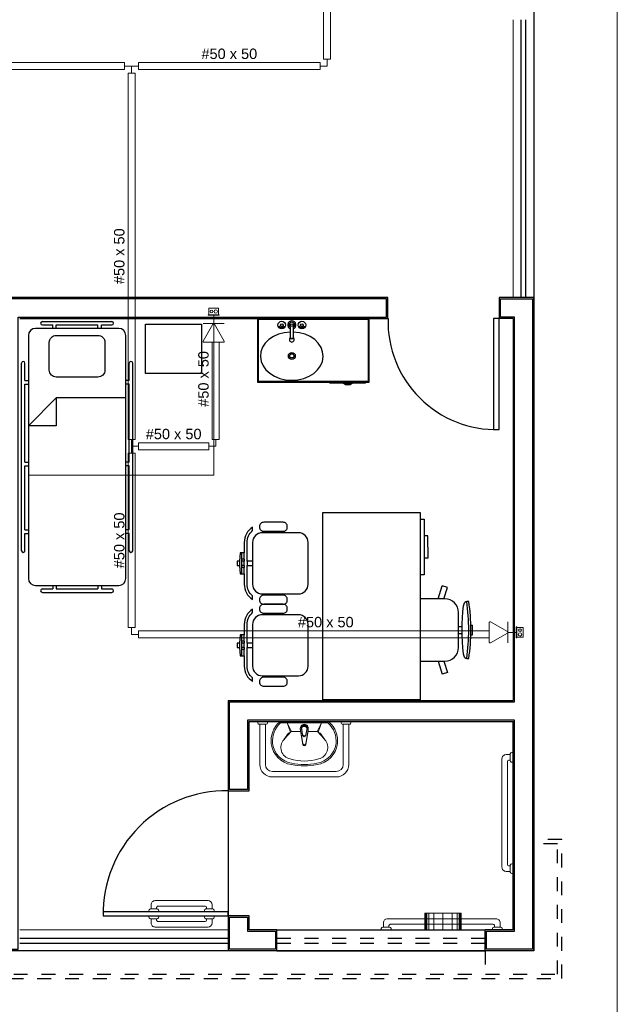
# Model space of a CAD drawing. Header units: feet. Extents: x 0 to 201, y 3 to 56.
# Tile 18 of 26: x 29.31 to 33.62, y 13.56 to 20.66. Entities that reach past the tile are written whole.
import ezdxf

# ---------------------------------------------------------------- set-up
doc = ezdxf.new("R2010")
doc.units = ezdxf.units.FT
doc.header["$LTSCALE"] = 0.1
doc.header["$MEASUREMENT"] = 0
doc.linetypes.add('HIDDEN', pattern=[0.9525, 0.635, -0.3175])
for name, color, linetype, lineweight in [('0.1', 1, 'Continuous', 9), ('02', 2, 'Continuous', 20), ('CE-PT Dados', 7, 'Continuous', 5), ('IFC-Caixa de passagem-Contorno', 44, 'Continuous', 5), ('LO-Condutos', 1, 'Continuous', 5), ('LO-Conexões', 9, 'Continuous', 5), ('LO-Textos conduto', 7, 'Continuous', 5), ('LOUÇAS', 1, 'Continuous', 9), ('Nível 1', 7, 'Continuous', 5)]:
    doc.layers.add(name, color=color, linetype=linetype, lineweight=lineweight)
for name, color, linetype in [('1', 1, 'Continuous'), ('AR-SAN', 1, 'Continuous'), ('Arq-parede-alta', 5, 'Continuous'), ('ESQUADRIAS CORTE', 3, 'Continuous'), ('JANELA', 3, 'Continuous'), ('MOBILARIO', 8, 'Continuous'), ('parede', 5, 'Continuous'), ('porta', 3, 'Continuous'), ('PROJEÇÃO', 6, 'HIDDEN')]:
    doc.layers.add(name, color=color, linetype=linetype)
doc.styles.add('Arial', font='arial.ttf')

msp = doc.modelspace()

# ---------------------------------------------------------------- linework, layer by layer
at = {"layer": '0.1', "color": 8}
msp.add_lwpolyline([(16.6644, 41.7658), (16.6644, 27.7692), (9.6537, 27.7692), (9.6537, 25.9665), (33.6203, 25.9665), (33.62, 12.7462), (13.2091, 12.7462)], dxfattribs=at)
at = {"layer": '02', "color": 8}
for p, q in [((32.8691, 18.6553), (32.8691, 20.6584)), ((33.0194, 18.6553), (33.0194, 20.6584)), ((29.3138, 14.0983), (30.8161, 14.0983)), ((30.8161, 13.948), (29.3138, 13.948))]:
    msp.add_line(p, q, dxfattribs=at)
at = {"layer": '1', "color": 8}
msp.add_line((30.816, 15.0999), (30.816, 14.1985), dxfattribs=at)
for centre, radius, start, end in [((32.749, 18.4851), 0.7814, 178.5312, 271.4688), ((30.801, 14.2136), 0.8865, 89.02898, 180.97102)]:
    msp.add_arc(centre, radius, start, end, dxfattribs=at)
at = {"layer": 'AR-SAN', "color": 8}
for p, q in [((31.0296, 18.0444), (31.0296, 18.5051)), ((31.0296, 18.5051), (31.8308, 18.5051)), ((31.0346, 18.0494), (31.0346, 18.5001)), ((31.0346, 18.5001), (31.8258, 18.5001)), ((31.8258, 18.5001), (31.8258, 18.0494)), ((31.8308, 18.5051), (31.8308, 18.0444)), ((31.8308, 18.0444), (31.0296, 18.0444)), ((31.8258, 18.0494), (31.0346, 18.0494)), ((31.5494, 18.0374), (31.5494, 18.0444)), ((31.6466, 18.0374), (31.5494, 18.0374)), ((31.6564, 18.0374), (31.6466, 18.0374)), ((31.6997, 18.0374), (31.6564, 18.0374)), ((31.7094, 18.0374), (31.6997, 18.0374)), ((31.8066, 18.0374), (31.7094, 18.0374)), ((31.8066, 18.0374), (31.8066, 18.0444))]:
    msp.add_line(p, q, dxfattribs=at)
for radius, start, end in [(0.0543, 234.65024, 305.34976), (0.0493, 243.95602, 296.04398)]:
    msp.add_arc((31.678, 18.0817), radius, start, end, dxfattribs=at)
at = {"layer": 'Arq-parede-alta', "color": 8, "ltscale": 0.03}
for p, q in [((30.816, 15.7509), (32.8691, 15.7509)), ((30.9662, 15.6007), (32.8691, 15.6007)), ((31.1665, 13.9481), (31.1665, 14.0983))]:
    msp.add_line(p, q, dxfattribs=at)
for points in [[(31.9678, 18.6553), (29.1635, 18.6553)], [(29.3137, 18.5051), (31.9678, 18.5051), (31.9678, 18.6553)], [(33.0194, 13.9481), (33.0194, 18.6553)], [(30.816, 15.7509), (30.816, 15.0999), (30.9662, 15.0999), (30.9662, 15.6007)], [(31.1665, 14.0983), (30.9662, 14.0983), (30.9662, 14.1985), (30.816, 14.1985), (30.816, 13.9481)], [(31.1665, 13.9481), (30.816, 13.9481)], [(30.816, 13.9481), (30.816, 13.9481)]]:
    msp.add_lwpolyline(points, dxfattribs=at)
at = {"layer": 'CE-PT Dados', "color": 3}
for p, q in [((30.7116, 18.468), (30.7116, 18.5283)), ((30.6356, 18.3424), (30.7064, 18.465)), ((30.7116, 18.468), (30.636, 18.468)), ((30.7116, 18.468), (30.7872, 18.468)), ((30.7168, 18.465), (30.7876, 18.3423)), ((30.7824, 18.3333), (30.6408, 18.3334)), ((32.6973, 16.1717), (32.6974, 16.3134)), ((32.7064, 16.3186), (32.829, 16.2478)), ((32.832, 16.2426), (32.832, 16.3182)), ((32.829, 16.2374), (32.7063, 16.1665)), ((32.832, 16.2426), (32.8923, 16.2426)), ((32.832, 16.2426), (32.832, 16.167))]:
    msp.add_line(p, q, dxfattribs=at)
for points in [[(30.7168, 18.465), (30.7164, 18.4656), (30.716, 18.4661), (30.7155, 18.4666), (30.7149, 18.467), (30.7143, 18.4674), (30.7137, 18.4676), (30.713, 18.4678), (30.7123, 18.468), (30.7116, 18.468), (30.7109, 18.468), (30.7102, 18.4678), (30.7096, 18.4676), (30.7089, 18.4674), (30.7083, 18.467), (30.7078, 18.4666), (30.7073, 18.4661), (30.7068, 18.4656), (30.7064, 18.465)], [(30.6356, 18.3424), (30.6353, 18.3418), (30.6351, 18.3411), (30.6349, 18.3404), (30.6348, 18.3397), (30.6348, 18.339), (30.6349, 18.3383), (30.6351, 18.3377), (30.6353, 18.337), (30.6356, 18.3364), (30.636, 18.3358), (30.6365, 18.3353), (30.637, 18.3348), (30.6375, 18.3344), (30.6381, 18.334), (30.6388, 18.3337), (30.6394, 18.3335), (30.6401, 18.3334), (30.6408, 18.3334)], [(30.7824, 18.3333), (30.7831, 18.3333), (30.7838, 18.3335), (30.7845, 18.3337), (30.7851, 18.3339), (30.7857, 18.3343), (30.7863, 18.3347), (30.7868, 18.3352), (30.7873, 18.3357), (30.7876, 18.3363), (30.788, 18.3369), (30.7882, 18.3376), (30.7884, 18.3383), (30.7884, 18.339), (30.7884, 18.3397), (30.7884, 18.3403), (30.7882, 18.341), (30.788, 18.3417), (30.7876, 18.3423)], [(32.7064, 16.3186), (32.7058, 16.3189), (32.7051, 16.3191), (32.7045, 16.3193), (32.7038, 16.3194), (32.7031, 16.3194), (32.7024, 16.3193), (32.7017, 16.3191), (32.701, 16.3189), (32.7004, 16.3186), (32.6998, 16.3182), (32.6993, 16.3177), (32.6988, 16.3172), (32.6984, 16.3167), (32.698, 16.3161), (32.6978, 16.3154), (32.6976, 16.3147), (32.6975, 16.3141), (32.6974, 16.3134)], [(32.829, 16.2374), (32.8296, 16.2378), (32.8302, 16.2382), (32.8306, 16.2387), (32.831, 16.2393), (32.8314, 16.2399), (32.8317, 16.2405), (32.8319, 16.2412), (32.832, 16.2419), (32.832, 16.2426), (32.832, 16.2433), (32.8319, 16.244), (32.8317, 16.2446), (32.8314, 16.2453), (32.831, 16.2459), (32.8306, 16.2464), (32.8302, 16.2469), (32.8296, 16.2474), (32.829, 16.2478)], [(32.6973, 16.1717), (32.6974, 16.171), (32.6975, 16.1704), (32.6977, 16.1697), (32.698, 16.169), (32.6983, 16.1684), (32.6987, 16.1679), (32.6992, 16.1674), (32.6998, 16.1669), (32.7003, 16.1665), (32.701, 16.1662), (32.7016, 16.166), (32.7023, 16.1658), (32.703, 16.1657), (32.7037, 16.1657), (32.7044, 16.1658), (32.7051, 16.166), (32.7057, 16.1662), (32.7063, 16.1665)]]:
    msp.add_lwpolyline(points, dxfattribs=at)
at = {"layer": 'Defpoints', "color": 8}
msp.add_lwpolyline([(1.4412, 39.7877), (14.9918, 39.7877), (14.9918, 28.3702), (9.0528, 28.3702), (9.0528, 25.3656), (33.0194, 25.3656), (33.0191, 13.948), (1.4412, 13.948), (1.4412, 25.3656), (6.7493, 25.3656), (6.7493, 28.3702), (1.4412, 28.3702)], close=True, dxfattribs=at)
at = {"layer": 'ESQUADRIAS CORTE', "color": 8}
msp.add_lwpolyline([(30.816, 14.2286), (29.9146, 14.2286), (29.9146, 14.1985), (30.816, 14.1985)], close=True, dxfattribs=at)
at = {"layer": 'IFC-Caixa de passagem-Contorno', "color": 4}
for p, q in [((30.6726, 18.5313), (30.7506, 18.5313)), ((30.6726, 18.5283), (30.6726, 18.5313)), ((30.6726, 18.5283), (30.7506, 18.5283)), ((30.6766, 18.5313), (30.6766, 18.5788)), ((30.6766, 18.5788), (30.7466, 18.5788)), ((30.7466, 18.5313), (30.7466, 18.5788)), ((30.7506, 18.5283), (30.7506, 18.5313)), ((32.8923, 16.2816), (32.8923, 16.2036)), ((32.8923, 16.2816), (32.8953, 16.2816)), ((32.8953, 16.2816), (32.8953, 16.2036)), ((32.8953, 16.2776), (32.9428, 16.2776)), ((32.9428, 16.2776), (32.9428, 16.2076)), ((32.8923, 16.2036), (32.8953, 16.2036)), ((32.8953, 16.2076), (32.9428, 16.2076))]:
    msp.add_line(p, q, dxfattribs=at)
for centre, radius in [((30.6966, 18.5551), 0.00995), ((30.7266, 18.5551), 0.0125), ((32.9191, 16.2576), 0.00995), ((32.9191, 16.2276), 0.0125)]:
    msp.add_circle(centre, radius, dxfattribs=at)
at = {"layer": 'JANELA', "color": 8}
for points in [[(29.3037, 18.5151), (31.9577, 18.5151), (31.9577, 18.6453), (29.1635, 18.6453), (29.0733, 18.6453), (29.0733, 18.5151), (29.1735, 18.5151), (29.1735, 14.0883), (28.9231, 14.0883), (28.9231, 13.9581), (29.3037, 13.9581)], [(33.0094, 13.9582), (32.6788, 13.9582), (32.6788, 14.0884), (32.8792, 14.0884), (32.8792, 15.6107), (30.9562, 15.6107), (30.9562, 15.1099), (30.826, 15.1099), (30.826, 15.7409), (32.8792, 15.7409), (32.8792, 18.5151), (32.779, 18.5151), (32.779, 18.6453), (33.0094, 18.6453)], [(31.1565, 13.9582), (30.826, 13.9582), (30.826, 14.1885), (30.9562, 14.1885), (30.9562, 14.0884), (31.1565, 14.0884)]]:
    msp.add_lwpolyline(points, close=True, dxfattribs=at)
at = {"layer": 'LO-Condutos', "linetype": 'Continuous'}
for p, q in [((31.504, 21.7969), (31.504, 20.3738)), ((31.554, 21.7969), (31.554, 20.3738)), ((30.0698, 20.3488), (28.0783, 20.3488)), ((30.0698, 20.2988), (28.0783, 20.2988)), ((31.479, 20.3488), (30.1698, 20.3488)), ((31.479, 20.2988), (30.1698, 20.2988)), ((30.0948, 17.6333), (30.0948, 20.2738)), ((30.1448, 17.6333), (30.1448, 20.2738)), ((30.7016, 18.3333), (30.7016, 17.6333)), ((30.7516, 18.3333), (30.7516, 17.6333)), ((30.6766, 17.6083), (30.1698, 17.6083)), ((30.0948, 16.2776), (30.0948, 17.5333)), ((30.1448, 16.2776), (30.1448, 17.5333)), ((30.6766, 17.5583), (30.1698, 17.5583)), ((32.6974, 16.2526), (30.1698, 16.2526)), ((32.6974, 16.2026), (30.1698, 16.2026))]:
    msp.add_line(p, q, dxfattribs=at)
at = {"layer": 'LO-Conexões', "color": 3}
for p, q in [((31.504, 20.3738), (31.554, 20.3738)), ((31.529, 20.3238), (31.529, 20.3738)), ((30.0698, 20.2988), (30.0698, 20.3488)), ((30.1198, 20.3238), (30.0698, 20.3238)), ((30.1198, 20.3238), (30.1198, 20.2738)), ((30.1198, 20.3238), (30.1698, 20.3238)), ((30.1698, 20.3488), (30.1698, 20.2988)), ((31.479, 20.2988), (31.479, 20.3488)), ((31.529, 20.3238), (31.479, 20.3238)), ((30.1448, 20.2738), (30.0948, 20.2738)), ((30.0948, 17.6333), (30.1448, 17.6333)), ((30.1198, 17.5833), (30.1198, 17.6333)), ((30.1698, 17.6083), (30.1698, 17.5583)), ((30.6766, 17.5583), (30.6766, 17.6083)), ((30.7016, 17.6333), (30.7516, 17.6333)), ((30.7266, 17.5833), (30.7266, 17.6333)), ((30.1448, 17.5333), (30.0948, 17.5333)), ((30.1198, 17.5833), (30.1698, 17.5833)), ((30.1198, 17.5833), (30.1198, 17.5333)), ((30.7266, 17.5833), (30.6766, 17.5833)), ((30.0948, 16.2776), (30.1448, 16.2776)), ((30.1198, 16.2276), (30.1198, 16.2776)), ((30.1698, 16.2526), (30.1698, 16.2026)), ((30.1198, 16.2276), (30.1698, 16.2276))]:
    msp.add_line(p, q, dxfattribs=at)
at = {"layer": 'LOUÇAS', "color": 8}
for p, q in [((31.0443, 15.2902), (31.0443, 15.5807)), ((31.0843, 15.2902), (31.0843, 15.5807)), ((31.5358, 15.6007), (31.1937, 15.6007)), ((31.1941, 15.5906), (31.5345, 15.5906)), ((31.2402, 15.5906), (31.2641, 15.5233)), ((31.2402, 15.5906), (31.2717, 15.5267)), ((31.3528, 15.5058), (31.3466, 15.5432)), ((31.3767, 15.5058), (31.3829, 15.5432)), ((31.4893, 15.5906), (31.4578, 15.5267)), ((31.4893, 15.5906), (31.4654, 15.5233)), ((31.6452, 15.5807), (31.6452, 15.2902)), ((31.6852, 15.5807), (31.6852, 15.2902)), ((31.3398, 15.5267), (31.2717, 15.5267)), ((31.3546, 15.438), (31.3374, 15.5414)), ((31.3546, 15.4324), (31.3374, 15.5358)), ((31.3528, 15.5002), (31.3466, 15.5376)), ((31.375, 15.438), (31.3921, 15.5414)), ((31.375, 15.4324), (31.3921, 15.5358)), ((31.3767, 15.5002), (31.3829, 15.5376)), ((31.4578, 15.5267), (31.3897, 15.5267)), ((31.5951, 15.2402), (31.1344, 15.2402)), ((31.5951, 15.2001), (31.1344, 15.2001)), ((30.7009, 14.2786), (30.7009, 14.2486)), ((30.6458, 14.2286), (30.6458, 14.2386)), ((30.6458, 14.1985), (30.6458, 14.1885)), ((30.6558, 14.2486), (30.7059, 14.2486)), ((30.6608, 14.2486), (30.6608, 14.2586)), ((30.7159, 14.2386), (30.7159, 14.2286)), ((30.7159, 14.1885), (30.7159, 14.1985)), ((32.2338, 14.0984), (32.2338, 14.2186)), ((32.2338, 14.2186), (32.4942, 14.2186)), ((32.2406, 14.0984), (32.2406, 14.2186)), ((32.247, 14.0984), (32.247, 14.2186)), ((32.2619, 14.0984), (32.2619, 14.2186)), ((32.2975, 14.0984), (32.2975, 14.2186)), ((32.364, 14.2186), (32.364, 14.0984)), ((32.4304, 14.0984), (32.4304, 14.2186)), ((32.466, 14.0984), (32.466, 14.2186)), ((32.4809, 14.0984), (32.4809, 14.2186)), ((32.4873, 14.0984), (32.4873, 14.2186)), ((32.4942, 14.2186), (32.4942, 14.0984)), ((30.6558, 14.1785), (30.7059, 14.1785)), ((30.6608, 14.1785), (30.6608, 14.1685)), ((30.7009, 14.1484), (30.7009, 14.1785))]:
    msp.add_line(p, q, dxfattribs=at)
for points in [[(31.0994, 15.6007), (31.0994, 15.5907, -0.414214), (31.0893, 15.5807), (31.0893, 15.5807), (31.0393, 15.5807, -0.414214), (31.0292, 15.5907), (31.0292, 15.5907), (31.0292, 15.6007)], [(31.7003, 15.6007), (31.7003, 15.5907, -0.414214), (31.6903, 15.5807), (31.6903, 15.5807), (31.6402, 15.5807, -0.414214), (31.6302, 15.5907), (31.6302, 15.5907), (31.6302, 15.6007)], [(32.8491, 15.3611), (32.8191, 15.3611, 0.414214), (32.789, 15.331), (32.789, 15.331), (32.789, 14.5499, 0.414214), (32.8191, 14.5198), (32.8191, 14.5198), (32.8491, 14.5198)], [(32.8691, 15.3761), (32.8591, 15.3761, 0.414213), (32.8491, 15.3661), (32.8491, 15.3661), (32.8491, 15.316, 0.414214), (32.8591, 15.306), (32.8591, 15.306), (32.8691, 15.306)], [(32.8491, 14.5599), (32.8391, 14.5599, -0.414214), (32.8291, 14.5699), (32.8291, 14.5699), (32.8291, 15.311, -0.414213), (32.8391, 15.321), (32.8391, 15.321), (32.8491, 15.321)], [(32.8691, 14.5749), (32.8591, 14.5749, 0.414213), (32.8491, 14.5649), (32.8491, 14.5649), (32.8491, 14.5148, 0.414214), (32.8591, 14.5048), (32.8591, 14.5048), (32.8691, 14.5048)], [(30.2602, 14.2486), (30.2602, 14.2786, -0.414214), (30.2902, 14.3087), (30.2902, 14.3087), (30.6708, 14.3087)], [(30.6508, 14.2686), (30.3103, 14.2686, 0.414214), (30.3003, 14.2586), (30.3003, 14.2586), (30.3003, 14.2486)], [(30.2452, 14.2286), (30.2452, 14.2386, -0.414214), (30.2552, 14.2486), (30.2552, 14.2486), (30.3053, 14.2486, -0.414214), (30.3153, 14.2386), (30.3153, 14.2386), (30.3153, 14.2286)], [(30.2452, 14.1985), (30.2452, 14.1885, 0.414214), (30.2552, 14.1785), (30.2552, 14.1785), (30.3053, 14.1785, 0.414214), (30.3153, 14.1885), (30.3153, 14.1885), (30.3153, 14.1985)], [(30.2602, 14.1785), (30.2602, 14.1484, 0.414214), (30.2903, 14.1184), (30.2903, 14.1184), (30.6709, 14.1184)], [(30.6508, 14.1585), (30.3103, 14.1585, -0.414214), (30.3003, 14.1685), (30.3003, 14.1685), (30.3003, 14.1785)], [(32.7758, 14.1184), (32.7758, 14.1484, 0.414214), (32.7457, 14.1785), (32.7457, 14.1785), (31.9645, 14.1785, 0.414214), (31.9345, 14.1484), (31.9345, 14.1484), (31.9345, 14.1184)], [(31.9746, 14.1184), (31.9746, 14.1284, -0.414214), (31.9846, 14.1384), (31.9846, 14.1384), (32.7257, 14.1384, -0.414214), (32.7357, 14.1284), (32.7357, 14.1284), (32.7357, 14.1184)], [(31.9896, 14.0984), (31.9896, 14.1084, 0.414213), (31.9796, 14.1184), (31.9796, 14.1184), (31.9295, 14.1184, 0.414213), (31.9195, 14.1084), (31.9195, 14.1084), (31.9195, 14.0984)], [(32.7908, 14.0984), (32.7908, 14.1084, 0.414213), (32.7808, 14.1184), (32.7808, 14.1184), (32.7307, 14.1184, 0.414213), (32.7207, 14.1084), (32.7207, 14.1084), (32.7207, 14.0984)]]:
    msp.add_lwpolyline(points, format="xyb", dxfattribs=at)
for centre, radius, start, end in [((31.3152, 15.4574), 0.1901, 133.14216, 185.66519), ((31.3152, 15.4574), 0.1801, 132.27847, 185.60056), ((31.1982, 15.5825), 0.0188, 103.70542, 133.50865), ((31.3648, 15.5508), 0.0289, 341.15128, 198.84872), ((31.3648, 15.5452), 0.0289, 341.15128, 198.84872), ((31.3648, 15.5508), 0.0197, 337.34559, 202.65441), ((31.3648, 15.5452), 0.0197, 337.3456, 202.6544), ((31.5313, 15.5825), 0.00878, 46.49135, 69.89302), ((31.5313, 15.5825), 0.0188, 46.49135, 76.29458), ((31.4143, 15.4574), 0.1801, 354.39944, 46.85784), ((31.4143, 15.4574), 0.1901, 354.33481, 46.85784), ((35.3067, 11.9683), 5.3833, 138.67232, 139.44029), ((35.5962, 12.3381), 5.3833, 143.83475, 144.44029), ((31.259, 15.5084), 0.011, 81.72893, 143.83475), ((31.2717, 15.5166), 0.0101, 90, 138.67232), ((31.3648, 15.5079), 0.0121, 190.08396, 349.91604), ((31.3648, 15.5023), 0.0121, 190.08395, 349.91605), ((31.4578, 15.5166), 0.0101, 41.32768, 90), ((27.4228, 11.9683), 5.3833, 40.55971, 41.32768), ((31.4705, 15.5084), 0.011, 36.16525, 98.27107), ((27.1333, 12.3381), 5.3833, 35.55971, 36.16525), ((31.3008, 15.4632), 0.1765, 187.98613, 260.70653), ((31.3008, 15.4632), 0.1664, 188.05589, 260.70653), ((31.2797, 15.4127), 0.0842, 138.29598, 257.88589), ((31.3648, 15.4423), 0.0122, 161.28454, 18.71546), ((31.3648, 15.4367), 0.0122, 161.28454, 18.71546), ((31.3648, 15.4441), 0.0119, 210.80459, 329.19541), ((31.3648, 15.4385), 0.0119, 210.80458, 329.19542), ((31.4287, 15.4632), 0.1664, 279.29347, 351.94411), ((31.4287, 15.4632), 0.1765, 279.29347, 352.01387), ((31.4498, 15.4127), 0.0842, 282.11411, 41.70402), ((31.3648, 15.6544), 0.3399, 252.413, 287.58702), ((31.1344, 15.2902), 0.0901, 180, 270), ((31.1344, 15.2902), 0.0501, 180, 270), ((31.3648, 15.7706), 0.4904, 259.13661, 280.86339), ((31.3648, 15.7713), 0.481, 259.0941, 280.9059), ((31.5951, 15.2902), 0.0501, 270, 0), ((31.5951, 15.2902), 0.0901, 270, 0), ((30.6508, 14.2586), 0.01, 0, 90), ((30.6708, 14.2786), 0.03, 0, 90), ((30.6558, 14.2386), 0.01, 90, 180), ((30.7059, 14.2386), 0.01, 0, 90), ((30.6558, 14.1885), 0.01, 180, 270), ((30.6508, 14.1685), 0.01, 270, 0), ((30.6709, 14.1484), 0.03, 270, 0), ((30.7059, 14.1885), 0.01, 270, 0)]:
    msp.add_arc(centre, radius, start, end, dxfattribs=at)
at = {"layer": 'MOBILARIO', "color": 8}
for p, q in [((29.477, 18.483), (29.9778, 18.483)), ((29.477, 18.458), (29.5521, 18.458)), ((29.5521, 18.4329), (29.5521, 18.458)), ((29.5772, 18.458), (29.8776, 18.458)), ((29.5772, 18.4329), (29.5772, 18.458)), ((29.8776, 18.4329), (29.8776, 18.458)), ((29.9027, 18.458), (29.9778, 18.458)), ((29.9027, 18.4329), (29.9027, 18.458)), ((29.3769, 18.3829), (29.3769, 16.6302)), ((30.0279, 18.4329), (29.4269, 18.4329)), ((30.0779, 16.6302), (30.0779, 18.3829)), ((29.3268, 16.8305), (29.3268, 18.1826)), ((29.3518, 18.0574), (29.3518, 18.1826)), ((30.103, 18.0574), (30.103, 18.1826)), ((30.128, 16.8305), (30.128, 18.1826)), ((29.3518, 18.0574), (29.3769, 18.0574)), ((29.3518, 17.469), (29.3518, 18.0323)), ((29.3518, 18.0323), (29.3769, 18.0323)), ((30.103, 18.0574), (30.0779, 18.0574)), ((30.103, 18.0323), (30.0779, 18.0323)), ((30.103, 17.469), (30.103, 18.0323)), ((29.5772, 17.9322), (29.3769, 17.7319)), ((30.0779, 17.9322), (29.5772, 17.9322)), ((29.5772, 17.9322), (29.5772, 17.7319)), ((29.5772, 17.7319), (29.3769, 17.7319)), ((29.3518, 17.469), (29.3769, 17.469)), ((30.103, 17.469), (30.0779, 17.469)), ((29.3518, 16.9807), (29.3518, 17.4439)), ((29.3518, 17.4439), (29.3769, 17.4439)), ((30.103, 17.4439), (30.0779, 17.4439)), ((30.103, 16.9807), (30.103, 17.4439)), ((32.1995, 17.0572), (32.2295, 17.0572)), ((32.2295, 17.0572), (32.2295, 16.6565)), ((29.3518, 16.9807), (29.3769, 16.9807)), ((30.103, 16.9807), (30.0779, 16.9807)), ((29.3518, 16.8305), (29.3518, 16.9557)), ((29.3518, 16.9557), (29.3769, 16.9557)), ((30.103, 16.9557), (30.0779, 16.9557)), ((30.103, 16.8305), (30.103, 16.9557)), ((32.2545, 16.937), (32.2295, 16.937)), ((32.2545, 16.8568), (32.2545, 16.937)), ((32.2545, 16.8568), (32.2545, 16.7767)), ((30.8968, 16.7553), (30.8968, 16.7253)), ((30.9319, 16.7703), (30.9118, 16.7703)), ((30.9118, 16.7703), (30.9118, 16.7553)), ((30.9319, 16.7553), (30.9118, 16.7553)), ((30.9319, 16.7703), (30.9319, 16.7553)), ((32.2545, 16.7767), (32.2295, 16.7767)), ((30.9319, 16.7253), (30.9118, 16.7253)), ((30.9319, 16.7102), (30.9118, 16.7102)), ((30.9319, 16.7253), (30.9319, 16.7102)), ((32.2295, 16.6565), (32.1995, 16.6565)), ((29.4269, 16.5801), (30.0279, 16.5801)), ((29.477, 16.5551), (29.5521, 16.5551)), ((29.5521, 16.5801), (29.5521, 16.5551)), ((29.5772, 16.5801), (29.5772, 16.5551)), ((29.5772, 16.5551), (29.8776, 16.5551)), ((29.8776, 16.5801), (29.8776, 16.5551)), ((29.9027, 16.5801), (29.9027, 16.5551)), ((29.9027, 16.5551), (29.9778, 16.5551)), ((32.3284, 16.4848), (32.359, 16.5789)), ((32.3966, 16.565), (32.3585, 16.5774)), ((32.3705, 16.4848), (32.3971, 16.5665)), ((29.477, 16.53), (29.9778, 16.53)), ((32.3764, 16.4848), (32.1995, 16.4848)), ((32.4766, 16.1343), (32.4766, 16.3847)), ((32.4766, 16.2845), (32.5007, 16.2845)), ((32.565, 16.2945), (32.5758, 16.2945)), ((32.4766, 16.2344), (32.5007, 16.2344)), ((32.565, 16.2244), (32.5758, 16.2244)), ((30.8968, 16.1644), (30.8968, 16.1344)), ((30.9319, 16.1794), (30.9118, 16.1794)), ((30.9118, 16.1794), (30.9118, 16.1644)), ((30.9319, 16.1644), (30.9118, 16.1644)), ((30.9319, 16.1344), (30.9118, 16.1344)), ((30.9319, 16.1193), (30.9118, 16.1193)), ((30.9319, 16.1794), (30.9319, 16.1644)), ((30.9319, 16.1344), (30.9319, 16.1193)), ((32.1995, 16.0341), (32.3764, 16.0341)), ((32.3284, 16.0341), (32.359, 15.94)), ((32.3705, 16.0341), (32.3971, 15.9524)), ((32.3971, 15.9525), (32.359, 15.94))]:
    msp.add_line(p, q, dxfattribs=at)
at = {"layer": 'MOBILARIO', "color": 8, "linetype": 'Continuous'}
for p, q in [((31.1995, 18.4478), (31.1995, 18.4423)), ((31.1995, 18.4478), (31.1995, 18.4423)), ((31.2045, 18.4477), (31.2045, 18.4423)), ((31.2045, 18.4477), (31.2045, 18.4423)), ((31.2646, 18.3672), (31.2646, 18.4401)), ((31.2646, 18.3672), (31.2646, 18.4401)), ((31.2847, 18.44), (31.2847, 18.3672)), ((31.2847, 18.44), (31.2847, 18.3672)), ((31.3448, 18.4478), (31.3448, 18.4423)), ((31.3448, 18.4478), (31.3448, 18.4423)), ((31.3498, 18.4477), (31.3498, 18.4423)), ((31.3498, 18.4477), (31.3498, 18.4423))]:
    msp.add_line(p, q, dxfattribs=at)
at = {"layer": 'MOBILARIO'}
for points in [[(30.22, 18.1084), (30.22, 18.4642), (30.623, 18.4642), (30.623, 18.1084)], [(31.4984, 15.7552), (31.4984, 17.1072), (32.1995, 17.1072), (32.1995, 15.7552)]]:
    msp.add_lwpolyline(points, close=True, dxfattribs=at)
for points in [[(29.9277, 18.3328), (29.9277, 18.1325, -0.414214), (29.8776, 18.0824), (29.8776, 18.0824), (29.5772, 18.0824, -0.414214), (29.5271, 18.1325), (29.5271, 18.1325), (29.5271, 18.3328, -0.414214), (29.5772, 18.3829), (29.5772, 18.3829), (29.8776, 18.3829, -0.414214), (29.9277, 18.3328), (29.9277, 18.3328)], [(31.0721, 16.9706), (31.2123, 16.9706, 0.414214), (31.2424, 17.0007), (31.2424, 17.0007), (31.2424, 17.0057, 0.414214), (31.2123, 17.0357), (31.2123, 17.0357), (31.0721, 17.0357, 0.414214), (31.042, 17.0057), (31.042, 17.0057), (31.042, 17.0007, 0.414214), (31.0721, 16.9706), (31.0721, 16.9706)], [(30.992, 16.7253), (30.992, 16.5901, 0.414214), (31.0621, 16.5199), (31.0621, 16.5199), (31.3225, 16.5199, 0.414214), (31.3926, 16.5901), (31.3926, 16.5901), (31.3926, 16.8905, 0.414214), (31.3225, 16.9606), (31.3225, 16.9606), (31.0621, 16.9606, 0.414214), (30.992, 16.8905), (30.992, 16.8905), (30.992, 16.7553), (30.9519, 16.7553), (30.9519, 16.8905, -0.223888), (30.992, 16.9755), (30.992, 16.9755), (30.992, 17.0002, 0.255924), (30.9319, 16.8905), (30.9319, 16.8905), (30.9319, 16.8154), (30.9018, 16.8154), (30.8968, 16.7553), (30.8818, 16.7553), (30.8818, 16.7253), (30.8968, 16.7253), (30.9018, 16.6652), (30.9319, 16.6652), (30.9319, 16.5901, 0.255924), (30.992, 16.4803), (30.992, 16.4803), (30.992, 16.5051, -0.223888), (30.9519, 16.5901), (30.9519, 16.5901), (30.9519, 16.7253), (30.992, 16.7253)], [(31.042, 16.4799), (31.042, 16.4749, 0.414214), (31.0721, 16.4448), (31.0721, 16.4448), (31.2123, 16.4448, 0.414214), (31.2424, 16.4749), (31.2424, 16.4749), (31.2424, 16.4799, 0.414214), (31.2123, 16.5099), (31.2123, 16.5099), (31.0721, 16.5099, 0.414214), (31.042, 16.4799), (31.042, 16.4799)], [(30.992, 16.1344), (30.992, 15.9992, 0.414214), (31.0621, 15.929), (31.0621, 15.929), (31.3225, 15.929, 0.414214), (31.3926, 15.9992), (31.3926, 15.9992), (31.3926, 16.2996, 0.414214), (31.3225, 16.3697), (31.3225, 16.3697), (31.0621, 16.3697, 0.414214), (30.992, 16.2996), (30.992, 16.2996), (30.992, 16.1644), (30.9519, 16.1644), (30.9519, 16.2996, -0.223888), (30.992, 16.3846), (30.992, 16.3846), (30.992, 16.4093, 0.255924), (30.9319, 16.2996), (30.9319, 16.2996), (30.9319, 16.2245), (30.9018, 16.2245), (30.8968, 16.1644), (30.8818, 16.1644), (30.8818, 16.1344), (30.8968, 16.1344), (30.9018, 16.0743), (30.9319, 16.0743), (30.9319, 15.9992, 0.255924), (30.992, 15.8894), (30.992, 15.8894), (30.992, 15.9142, -0.223888), (30.9519, 15.9992), (30.9519, 15.9992), (30.9519, 16.1344), (30.992, 16.1344)], [(31.0721, 16.3797), (31.2123, 16.3797, 0.414214), (31.2424, 16.4098), (31.2424, 16.4098), (31.2424, 16.4148, 0.414214), (31.2123, 16.4448), (31.2123, 16.4448), (31.0721, 16.4448, 0.414214), (31.042, 16.4148), (31.042, 16.4148), (31.042, 16.4098, 0.414214), (31.0721, 16.3797), (31.0721, 16.3797)], [(31.042, 15.889), (31.042, 15.884, 0.414214), (31.0721, 15.8539), (31.0721, 15.8539), (31.2123, 15.8539, 0.414214), (31.2424, 15.884), (31.2424, 15.884), (31.2424, 15.889, 0.414214), (31.2123, 15.919), (31.2123, 15.919), (31.0721, 15.919, 0.414214), (31.042, 15.889), (31.042, 15.889)]]:
    msp.add_lwpolyline(points, format="xyb", dxfattribs=at)
for points in [[(30.9118, 16.8154), (30.9118, 16.7703)], [(30.9118, 16.7553), (30.9118, 16.7253)], [(30.9319, 16.7703), (30.9319, 16.8154)], [(30.9319, 16.7253), (30.9319, 16.7553)], [(30.9519, 16.7553), (30.9519, 16.7253)], [(30.992, 16.7553), (30.992, 16.7253)], [(30.9118, 16.7253), (30.9118, 16.7102)], [(30.9118, 16.7102), (30.9118, 16.6652)], [(30.9319, 16.6652), (30.9319, 16.7102)], [(30.9118, 16.2245), (30.9118, 16.1794)], [(30.9319, 16.1794), (30.9319, 16.2245)], [(30.9118, 16.1644), (30.9118, 16.1344)], [(30.9118, 16.1344), (30.9118, 16.1193)], [(30.9118, 16.1193), (30.9118, 16.0743)], [(30.9319, 16.1344), (30.9319, 16.1644)], [(30.9319, 16.0743), (30.9319, 16.1193)], [(30.9519, 16.1644), (30.9519, 16.1344)], [(30.992, 16.1644), (30.992, 16.1344)]]:
    msp.add_lwpolyline(points, dxfattribs=at)
at = {"layer": 'MOBILARIO', "color": 8, "linetype": 'Continuous'}
for centre, radius in [((31.202, 18.4573), 0.0275), ((31.202, 18.4573), 0.0275), ((31.202, 18.4573), 0.01), ((31.202, 18.4573), 0.01), ((31.2746, 18.4573), 0.01), ((31.2746, 18.4573), 0.01), ((31.3473, 18.4573), 0.0275), ((31.3473, 18.4573), 0.0275), ((31.3473, 18.4573), 0.01), ((31.3473, 18.4573), 0.01), ((31.202, 18.4373), 0.0056), ((31.202, 18.4373), 0.0056), ((31.3473, 18.4373), 0.0056), ((31.3473, 18.4373), 0.0056), ((31.2748, 18.2352), 0.025), ((31.2748, 18.2352), 0.015)]:
    msp.add_circle(centre, radius, dxfattribs=at)
at = {"layer": 'MOBILARIO', "color": 8}
for centre, radius, start, end in [((29.477, 18.4705), 0.0125, 90, 270), ((29.9778, 18.4705), 0.0125, 270, 90), ((29.4269, 18.3829), 0.0501, 90, 180), ((30.0279, 18.3829), 0.0501, 0, 90), ((29.3393, 18.1826), 0.0125, 0, 180), ((30.1155, 18.1826), 0.0125, 0, 180), ((29.3393, 16.8305), 0.0125, 180, 0), ((30.1155, 16.8305), 0.0125, 180, 0), ((29.4269, 16.6302), 0.0501, 180, 270), ((30.0279, 16.6302), 0.0501, 270, 0), ((29.477, 16.5426), 0.0125, 90, 270), ((29.9778, 16.5426), 0.0125, 270, 90), ((32.3764, 16.3847), 0.1002, 0, 90), ((32.5444, 16.4303), 0.0349, 80.82879, 176.562), ((34.1742, 16.2595), 1.6737, 174.06971, 185.93029), ((31.1394, 16.2595), 1.4105, 351.63017, 8.36983), ((31.1545, 16.2595), 1.4105, 351.63017, 8.36983), ((30.725, 16.2595), 1.8512, 358.91498, 1.08502), ((32.3764, 16.1343), 0.1002, 270, 0), ((32.5444, 16.0886), 0.0349, 183.438, 279.17121)]:
    msp.add_arc(centre, radius, start, end, dxfattribs=at)
at = {"layer": 'MOBILARIO', "color": 8, "linetype": 'Continuous'}
for centre, radius, start, end in [((31.2746, 18.4573), 0.03, 289.6397, 250.3486), ((31.2746, 18.4573), 0.03, 289.6397, 250.3486), ((31.2746, 18.4573), 0.02, 300.2446, 239.6569), ((31.2746, 18.4573), 0.02, 300.2446, 239.6569), ((31.202, 18.4573), 0.02, 195.7907, 254.7593), ((31.202, 18.4573), 0.02, 195.7907, 254.7593), ((31.202, 18.4573), 0.02, 285.9211, 343.5587), ((31.202, 18.4573), 0.02, 285.9211, 343.5587), ((31.3473, 18.4573), 0.02, 195.9116, 253.88), ((31.3473, 18.4573), 0.02, 195.9116, 253.88), ((31.3473, 18.4573), 0.02, 286.0953, 343.7658), ((31.3473, 18.4573), 0.02, 286.0953, 343.7658), ((31.2749, 18.3525), 0.0175, 125.79671, 56.13461), ((31.2749, 18.3525), 0.0175, 125.79671, 56.13461), ((31.2746, 18.3672), 0.01, 180, 0), ((31.2746, 18.3672), 0.01, 180, 0)]:
    msp.add_arc(centre, radius, start, end, dxfattribs=at)
msp.add_ellipse((31.2744, 18.2337), major_axis=(-0.226, 0), ratio=0.76869, start_param=4.755602, end_param=10.950133, dxfattribs=at)
at = {"layer": 'Nível 1'}
for p, q in [((30.7116, 18.468), (30.7116, 17.3764)), ((30.7116, 17.3764), (29.3769, 17.3764))]:
    msp.add_line(p, q, dxfattribs=at)
at = {"layer": 'parede', "color": 8}
for p, q in [((33.0194, 18.6553), (32.769, 18.6553)), ((32.769, 18.6553), (32.769, 18.5051)), ((32.8691, 18.5051), (32.769, 18.5051)), ((32.8691, 14.0983), (32.6688, 14.0983)), ((32.6688, 13.9481), (32.6688, 14.0983)), ((33.0194, 13.9481), (32.6688, 13.9481))]:
    msp.add_line(p, q, dxfattribs=at)
for points in [[(32.8691, 18.5051), (32.8691, 15.7509)], [(32.8691, 15.6007), (32.8691, 14.0983)], [(32.8691, 14.0984), (32.8691, 15.6007)]]:
    msp.add_lwpolyline(points, dxfattribs=at)
at = {"layer": 'porta', "color": 8}
for p, q in [((32.9242, 20.6584), (32.9242, 18.6553)), ((32.9593, 20.6584), (32.9593, 18.6553)), ((31.1665, 14.0983), (32.6688, 14.0983)), ((29.3138, 14.0382), (30.8161, 14.0382)), ((29.3138, 14.0031), (30.8161, 14.0031)), ((31.1665, 13.9481), (32.6688, 13.9481))]:
    msp.add_line(p, q, dxfattribs=at)
msp.add_lwpolyline([(32.769, 17.7039), (32.769, 18.5051), (32.7289, 18.5051), (32.7289, 17.7039)], close=True, dxfattribs=at)
at = {"layer": 'PROJEÇÃO', "color": 8, "ltscale": 0.7}
for p, q in [((31.1665, 14.0382), (32.6688, 14.0382)), ((31.1665, 14.0032), (32.6688, 14.0032)), ((32.6688, 13.9481), (32.6688, 13.7477))]:
    msp.add_line(p, q, dxfattribs=at)
for points in [[(1.2408, 14.7493), (1.2408, 13.7477), (33.2197, 13.7477), (33.2197, 14.7493), (33.0194, 14.7493)], [(1.2709, 14.7192), (1.2709, 13.7778), (33.1896, 13.7778), (33.1896, 14.7192), (33.0194, 14.7192)]]:
    msp.add_lwpolyline(points, dxfattribs=at)

# ---------------------------------------------------------------- texts
at = {"layer": 'LO-Textos conduto', "char_height": 0.075, "width": 0.803735, "attachment_point": 8, "line_spacing_factor": 0.6, "style": 'Arial'}
for insert in [(30.8244, 20.3741), (30.4232, 17.6336), (31.5195, 16.2778)]:
    msp.add_mtext('#50 x 50', dxfattribs=dict(at, insert=insert))
at = {"layer": 'LO-Textos conduto', "char_height": 0.075, "width": 0.803735, "attachment_point": 8, "rotation": 90.00021, "line_spacing_factor": 0.6, "style": 'Arial'}
for insert in [(30.0696, 18.9536), (30.6764, 18.0692), (30.0696, 16.9054)]:
    msp.add_mtext('#50 x 50', dxfattribs=dict(at, insert=insert))

doc.saveas('drawing.dxf')
